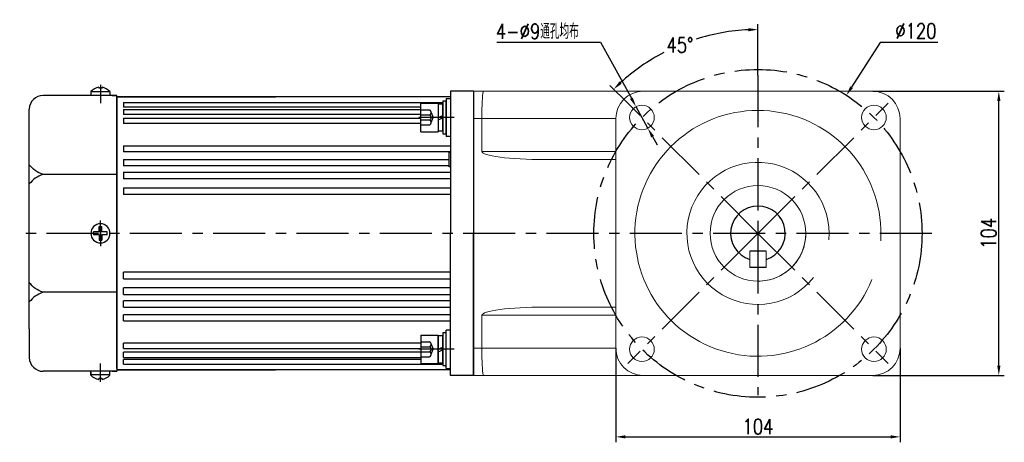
# Model space of a CAD drawing. Header units: inches. Extents: x 331 to 12887, y -474 to 4488.
# Tile 69 of 122: x 8272 to 8632, y 1024 to 1178. Entities that reach past the tile are written whole.
import ezdxf

# ---------------------------------------------------------------- set-up
doc = ezdxf.new("R2010")
doc.units = ezdxf.units.IN
doc.header["$LTSCALE"] = 10
doc.header["$MEASUREMENT"] = 0
doc.linetypes.add('CENTER', pattern=[10.16, 6.35, -1.27, 1.27, -1.27])
doc.linetypes.add('HIDDEN', pattern=[1.905, 1.27, -0.635])
for name, color, linetype in [('1轮廓实线层', 7, 'Continuous'), ('3中心线层', 1, 'CENTER'), ('4虚线层', 6, 'HIDDEN'), ('7标注层', 4, 'Continuous')]:
    doc.layers.add(name, color=color, linetype=linetype)
doc.styles.add('TH_GBDIM', font='romans.shx', dxfattribs={"width": 0.8, "bigfont": 'gbcbig.shx'})
doc.dimstyles.new('TH_GBDIM', dxfattribs={"dimtxt": 3.5, "dimasz": 2.5, "dimexe": 2, "dimexo": 0, "dimgap": 1, "dimtad": 1, "dimdec": 4, "dimdsep": 46, "dimtxsty": 'TH_GBDIM', "dimcen": 0.09, "dimclrd": 4, "dimclre": 4, "dimclrt": 3, "dimadec": 0, "dimazin": 0, "dimtfac": 1, "dimtdec": 4, "dimtmove": 0, "dimatfit": 3, "dimfxl": 1, "dimtzin": 0, "dimarcsym": 0})

# ---------------------------------------------------------------- blocks, each defined once
blk = doc.blocks.new('*D789')
at = {"layer": '7标注层', "color": 4, "lineweight": -2, "transparency": 16777216}
for p, q in [((8490.16, 1058.15), (8490.16, 1023.64)), ((8594.16, 1058.15), (8594.16, 1023.64)), ((8493.66, 1025.64), (8590.66, 1025.64))]:
    blk.add_line(p, q, dxfattribs=at)
at = {"layer": '7标注层', "color": 4, "transparency": 16777216}
for points in [[(8493.66, 1026.23), (8493.66, 1025.06), (8490.16, 1025.64)], [(8590.66, 1026.23), (8590.66, 1025.06), (8594.16, 1025.64)]]:
    blk.add_solid(points, dxfattribs=at)
at = {"layer": 'Defpoints', "color": 0, "transparency": 16777216}
for p in [(8490.16, 1058.15), (8594.16, 1058.15), (8594.16, 1025.64)]:
    blk.add_point(p, dxfattribs=at)
at = {"layer": '7标注层', "color": 3, "transparency": 16777216, "insert": (8542.16, 1029.39), "char_height": 5.5, "attachment_point": 5, "style": 'TH_GBDIM'}
blk.add_mtext('104', dxfattribs=at)
blk = doc.blocks.new('*D790')
at = {"layer": '7标注层', "color": 4, "lineweight": -2, "transparency": 16777216}
for p, q in [((8584.16, 1152.15), (8632.26, 1152.15)), ((8630.26, 1051.65), (8630.26, 1148.65)), ((8584.16, 1048.15), (8632.26, 1048.15))]:
    blk.add_line(p, q, dxfattribs=at)
at = {"layer": '7标注层', "color": 4, "transparency": 16777216}
for points in [[(8629.68, 1148.65), (8630.85, 1148.65), (8630.26, 1152.15)], [(8629.68, 1051.65), (8630.85, 1051.65), (8630.26, 1048.15)]]:
    blk.add_solid(points, dxfattribs=at)
at = {"layer": 'Defpoints', "color": 0, "transparency": 16777216}
for p in [(8584.16, 1152.15), (8630.26, 1152.15), (8584.16, 1048.15)]:
    blk.add_point(p, dxfattribs=at)
at = {"layer": '7标注层', "color": 3, "transparency": 16777216, "insert": (8626.51, 1100.15), "char_height": 5.5, "attachment_point": 5, "rotation": 90, "style": 'TH_GBDIM'}
blk.add_mtext('104', dxfattribs=at)
blk = doc.blocks.new('*D791')
at = {"layer": '7标注层', "color": 4, "lineweight": -2, "transparency": 16777216}
for p, q in [((8586.85, 1170.01), (8576.38, 1153.64)), ((8607.89, 1170.01), (8586.85, 1170.01)), ((8542.07, 1100.15), (8542.25, 1100.15)), ((8542.16, 1100.06), (8542.16, 1100.24))]:
    blk.add_line(p, q, dxfattribs=at)
at = {"layer": '7标注层', "color": 4, "transparency": 16777216}
blk.add_solid([(8575.89, 1153.95), (8576.87, 1153.32), (8574.49, 1150.69)], dxfattribs=at)
at = {"layer": 'Defpoints', "color": 0, "transparency": 16777216}
for p in [(8574.49, 1150.69), (8509.83, 1049.6)]:
    blk.add_point(p, dxfattribs=at)
at = {"layer": '7标注层', "color": 3, "transparency": 16777216, "insert": (8599.93, 1174.26), "char_height": 5.5, "attachment_point": 5, "style": 'TH_GBDIM'}
blk.add_mtext('{∅120}{}{}', dxfattribs=at)
blk = doc.blocks.new('*D792')
at = {"layer": '7标注层', "color": 4, "lineweight": -2, "transparency": 16777216}
for p, q in [((8446.64, 1170.17), (8484.54, 1170.17)), ((8484.54, 1170.17), (8495.87, 1149.58)), ((8501.9, 1138.63), (8497.56, 1146.51)), ((8503.59, 1135.56), (8505.28, 1132.5))]:
    blk.add_line(p, q, dxfattribs=at)
at = {"layer": '7标注层', "color": 4, "transparency": 16777216}
for points in [[(8496.38, 1149.86), (8495.36, 1149.3), (8497.56, 1146.51)], [(8504.1, 1135.85), (8503.08, 1135.28), (8501.9, 1138.63)]]:
    blk.add_solid(points, dxfattribs=at)
at = {"layer": 'Defpoints', "color": 0, "transparency": 16777216}
for p in [(8497.56, 1146.51), (8501.9, 1138.63)]:
    blk.add_point(p, dxfattribs=at)
at = {"layer": '7标注层', "color": 3, "transparency": 16777216, "insert": (8461.47, 1174.1), "char_height": 5.5, "attachment_point": 5, "style": 'TH_GBDIM'}
blk.add_mtext('{4-∅9}{}{}{通孔均布}', dxfattribs=at)
blk = doc.blocks.new('*D668')
at = {"layer": '7标注层', "color": 4, "lineweight": -2, "transparency": 16777216}
for p, q in [((8542.16, 1158.09), (8542.16, 1176.77)), ((8494.54, 1147.76), (8487.98, 1154.33))]:
    blk.add_line(p, q, dxfattribs=at)
for start, end in [(92.6876, 107.6751), (117.5, 132.3124)]:
    blk.add_arc((8542.16, 1100.15), 74.62, start, end, dxfattribs=at)
at = {"layer": '7标注层', "color": 4, "transparency": 16777216}
for points in [[(8538.65, 1175.27), (8538.67, 1174.1), (8542.16, 1174.77)], [(8492.33, 1154.91), (8491.52, 1155.75), (8489.39, 1152.91)]]:
    blk.add_solid(points, dxfattribs=at)
at = {"layer": 'Defpoints', "color": 0, "transparency": 16777216}
for p in [(8522.84, 1172.22), (8542.16, 1158.09), (8494.54, 1147.76), (8542.16, 1100.15), (8542.16, 1040.95)]:
    blk.add_point(p, dxfattribs=at)
at = {"layer": '7标注层', "color": 3, "transparency": 16777216, "insert": (8513.6, 1169.09), "char_height": 5.5, "attachment_point": 5, "style": 'TH_GBDIM'}
blk.add_mtext('45°', dxfattribs=at)

msp = doc.modelspace()

# ---------------------------------------------------------------- linework, layer by layer
for p, q in [((8301.05835, 1153.67333), (8301.05835, 1153.24514)), ((8302.25835, 1153.24514), (8301.05835, 1153.24514)), ((8302.25835, 1153.67333), (8302.25835, 1153.24514)), ((8307.65835, 1150.64514), (8280.65835, 1150.64514)), ((8298.15835, 1152.08048), (8298.15835, 1150.64514)), ((8305.15835, 1151.98608), (8298.15835, 1151.98608)), ((8305.15835, 1152.08048), (8305.15835, 1150.64514)), ((8305.90835, 1150.64514), (8307.65835, 1150.64514)), ((8307.65835, 1149.64514), (8307.65835, 1150.64514)), ((8307.65835, 1149.64514), (8307.65835, 1100.14514)), ((8438.15835, 1152.14513), (8438.15835, 1048.14513)), ((8275.65835, 1135.14514), (8275.65835, 1145.64514)), ((8275.65835, 1065.14514), (8275.65835, 1135.14514)), ((8307.65835, 1121.72638), (8280.65835, 1121.72638)), ((8307.65835, 1050.64514), (8307.65835, 1100.14514)), ((8545.15835, 1093.64513), (8539.15835, 1093.64513)), ((8545.15835, 1087.64513), (8539.15835, 1087.64513)), ((8307.65835, 1078.56389), (8280.65835, 1078.56389)), ((8275.65835, 1065.14514), (8275.65835, 1054.64514)), ((8438.15835, 1058.14513), (8438.15835, 1048.14513)), ((8307.65835, 1049.64514), (8280.65835, 1049.64514)), ((8298.15835, 1048.20979), (8298.15835, 1049.64514)), ((8298.15835, 1049.34238), (8298.15835, 1048.20979)), ((8305.15835, 1048.30419), (8298.15835, 1048.30419)), ((8305.15835, 1048.20979), (8305.15835, 1049.64514)), ((8305.90835, 1049.64514), (8307.65835, 1049.64514)), ((8305.90835, 1049.64514), (8307.65835, 1049.64514)), ((8307.65835, 1050.64514), (8307.65835, 1049.64514)), ((8302.25835, 1047.04514), (8301.05835, 1047.04514)), ((8301.05835, 1046.61694), (8301.05835, 1047.04514)), ((8302.25835, 1046.61694), (8302.25835, 1047.04514))]:
    msp.add_line(p, q)
at = {"linetype": 'Continuous', "lineweight": 15}
for p, q in [((8438.15835, 1152.14514), (8441.81872, 1152.14514)), ((8441.81872, 1152.14514), (8500.15835, 1152.14514)), ((8584.15835, 1152.14514), (8500.15835, 1152.14514)), ((8441.15835, 1142.14513), (8438.15835, 1142.14513)), ((8490.15835, 1142.14513), (8441.15835, 1142.14513)), ((8441.15835, 1130.14513), (8441.15835, 1142.14513)), ((8490.15835, 1142.14513), (8490.15835, 1058.14514)), ((8594.15834, 1058.14514), (8594.15834, 1142.14513)), ((8441.15835, 1130.14513), (8490.15835, 1130.14513)), ((8490.15835, 1127.14514), (8463.97184, 1127.14514)), ((8539.15835, 1093.64513), (8539.15835, 1087.64513)), ((8545.15835, 1087.64513), (8545.15835, 1093.64513)), ((8490.15835, 1070.14514), (8441.15835, 1070.14514)), ((8441.15835, 1070.14514), (8441.15835, 1058.14514)), ((8463.97184, 1073.14513), (8490.15835, 1073.14513)), ((8438.15835, 1058.14514), (8441.15835, 1058.14514)), ((8441.15835, 1058.14514), (8490.15835, 1058.14514)), ((8441.81872, 1048.14513), (8438.15835, 1048.14513)), ((8500.15835, 1048.14513), (8441.81872, 1048.14513)), ((8500.15835, 1048.14513), (8584.15835, 1048.14513))]:
    msp.add_line(p, q, dxfattribs=at)
at = {"color": 7, "linetype": 'Continuous', "lineweight": 15}
msp.add_line((8438.15835, 1058.14447), (8438.15835, 1048.14513), dxfattribs=at)
at = {"linetype": 'Continuous', "lineweight": 15}
for centre, radius in [((8499.73194, 1142.57154), 4.5), ((8584.58475, 1142.57154), 4.5), ((8542.15835, 1100.14513), 17.5), ((8542.15835, 1100.14513), 17.5), ((8499.73194, 1057.71873), 4.5), ((8584.58475, 1057.71873), 4.5)]:
    msp.add_circle(centre, radius, dxfattribs=at)
for centre, radius, start, end in [((8302.61824, 1147.39699), 6.46728, 103.957243, 133.5991462), ((8300.69845, 1147.39699), 6.46728, 46.4008538, 76.042757), ((8280.65835, 1145.64514), 5, 90, 180), ((8542.15835, 1100.14513), 10, 287.4576013, 252.5423947), ((8280.65835, 1054.64514), 5, 180, 270), ((8302.61824, 1052.89328), 6.46728, 226.4008538, 256.042757), ((8300.69845, 1052.89328), 6.46728, 283.957243, 313.5991462)]:
    msp.add_arc(centre, radius, start, end)
for centre, radius, start, end in [((8500.15835, 1142.14513), 10, 90, 180), ((8584.15835, 1142.14513), 10, 0, 90), ((8542.15835, 1100.14513), 45, 356.4651758, 337.9138695), ((8542.15835, 1100.14513), 26, 354.8356563, 321.5046859), ((8542.15835, 1100.14513), 17.5, 292.4427042, 0), ((8542.15835, 1100.14513), 17.5, 270, 292.4427042), ((8500.15835, 1058.14513), 10, 180, 270), ((8584.15835, 1058.14513), 10, 270, 0)]:
    msp.add_arc(centre, radius, start, end, dxfattribs=at)
for centre, major_axis, ratio, start_param, end_param in [((8441.81872, 1142.14513), (0, 10), 0.066037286, 0, 1.570796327), ((8463.97184, 1130.14513), (-22.8135, 0), 0.131501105, 0, 1.570796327), ((8463.97184, 1070.14513), (22.8135, 0), 0.131501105, 1.570796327, 3.141592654), ((8441.81872, 1058.14513), (0, 10), 0.066037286, 1.570796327, 3.141592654)]:
    msp.add_ellipse(centre, major_axis=major_axis, ratio=ratio, start_param=start_param, end_param=end_param, dxfattribs=at)
for points in [[(8280.65835, 1121.72638), (8277.8032, 1123.14198), (8275.65835, 1125.23157)], [(8280.65835, 1121.72638), (8277.8032, 1120.31077), (8275.65835, 1118.22118)], [(8280.65835, 1078.56389), (8277.8032, 1079.9795), (8275.65835, 1082.06909)], [(8280.65835, 1078.56389), (8277.8032, 1077.14829), (8275.65835, 1075.0587)]]:
    msp.add_spline(points, degree=3)
at = {"layer": '1轮廓实线层'}
for p, q in [((8307.65835, 1150.14514), (8365.65835, 1150.14514)), ((8429.65835, 1150.14514), (8307.65835, 1150.14514)), ((8307.65835, 1100.14514), (8307.65835, 1150.14514)), ((8428.15835, 1149.57154), (8428.15835, 1135.57154)), ((8428.15835, 1149.57154), (8429.65835, 1149.57154)), ((8429.65835, 1152.14514), (8429.65835, 1142.14514)), ((8438.15835, 1152.14514), (8429.65835, 1152.14514)), ((8438.15835, 1152.14514), (8438.15835, 1100.14514)), ((8438.15835, 1152.14514), (8438.15835, 1048.14513)), ((8438.15835, 1152.14514), (8438.15835, 1100.14514)), ((8310.15835, 1148.07416), (8426.87835, 1148.07416)), ((8310.15835, 1148.07416), (8310.15835, 1146.36164)), ((8418.79835, 1146.36164), (8310.15835, 1146.36164)), ((8310.15835, 1145.54252), (8418.79835, 1145.54252)), ((8310.15835, 1145.54252), (8310.15835, 1143.69193)), ((8418.79835, 1137.37154), (8418.79835, 1147.77154)), ((8418.79835, 1147.77154), (8425.19835, 1147.77154)), ((8425.19835, 1147.77154), (8425.19835, 1137.37154)), ((8425.19835, 1147.49154), (8425.19835, 1137.65154)), ((8426.87835, 1147.49154), (8425.19835, 1147.49154)), ((8428.15835, 1148.57154), (8426.87835, 1148.57154)), ((8426.87835, 1148.57154), (8426.87835, 1145.93154)), ((8426.87835, 1137.65154), (8426.87835, 1147.49154)), ((8426.87835, 1145.93154), (8426.87835, 1139.21154)), ((8428.15835, 1145.93154), (8428.15835, 1148.57154)), ((8428.15835, 1139.21154), (8428.15835, 1145.93154)), ((8418.79835, 1143.69193), (8310.15835, 1143.69193)), ((8310.15835, 1142.35274), (8418.79835, 1142.35274)), ((8310.15835, 1142.35274), (8310.15835, 1140.37302)), ((8425.19835, 1142.57154), (8426.87835, 1143.29531)), ((8425.19835, 1141.66683), (8426.87835, 1142.3906)), ((8429.65835, 1142.14514), (8429.65835, 1100.14514)), ((8418.79835, 1140.37302), (8310.15835, 1140.37302)), ((8426.87835, 1139.21154), (8426.87835, 1136.57154)), ((8428.15835, 1136.57154), (8428.15835, 1139.21154)), ((8418.79835, 1137.37154), (8425.19835, 1137.37154)), ((8425.19835, 1137.65154), (8426.87835, 1137.65154)), ((8426.87835, 1136.57154), (8428.15835, 1136.57154)), ((8429.65835, 1135.57154), (8428.15835, 1135.57154)), ((8310.15835, 1132.17821), (8429.65835, 1132.17821)), ((8310.15835, 1132.17821), (8310.15835, 1129.93365)), ((8429.65835, 1129.93365), (8310.15835, 1129.93365)), ((8429.15835, 1129.84514), (8429.65835, 1129.84514)), ((8429.15835, 1124.44514), (8429.15835, 1129.84514)), ((8310.15835, 1127.14704), (8429.15775, 1127.14704)), ((8310.15835, 1127.14704), (8310.15835, 1124.81762)), ((8429.15835, 1124.81762), (8310.15835, 1124.81762)), ((8429.65835, 1124.44514), (8429.15835, 1124.44514)), ((8310.15835, 1122.52605), (8429.65835, 1122.52605)), ((8310.15835, 1122.52605), (8310.15835, 1120.13665)), ((8429.65835, 1120.13665), (8310.15835, 1120.13665)), ((8310.15835, 1116.84599), (8429.65835, 1116.84599)), ((8310.15835, 1116.84599), (8310.15835, 1114.40243)), ((8429.65835, 1114.40243), (8310.15835, 1114.40243)), ((8301.15835, 1100.64514), (8301.15835, 1102.64514)), ((8301.15835, 1102.64514), (8302.15835, 1102.64514)), ((8302.15835, 1100.64514), (8302.15835, 1102.64514)), ((8301.15835, 1100.64514), (8299.15835, 1100.64514)), ((8299.15835, 1100.14514), (8299.15835, 1100.64514)), ((8299.15835, 1100.14514), (8299.15835, 1099.64514)), ((8301.15835, 1099.64514), (8299.15835, 1099.64514)), ((8301.15835, 1099.64514), (8301.15835, 1097.64514)), ((8304.15835, 1100.64514), (8302.15835, 1100.64514)), ((8304.15835, 1099.64514), (8302.15835, 1099.64514)), ((8302.15835, 1099.64514), (8302.15835, 1097.64514)), ((8304.15835, 1099.64514), (8304.15835, 1100.64514)), ((8307.65835, 1100.14514), (8307.65835, 1050.14514)), ((8429.65835, 1058.14514), (8429.65835, 1100.14514)), ((8438.15835, 1048.14514), (8438.15835, 1100.14514)), ((8438.15835, 1048.14514), (8438.15835, 1100.14514)), ((8301.15835, 1097.64514), (8302.15835, 1097.64514)), ((8310.15835, 1083.44429), (8310.15835, 1085.88784)), ((8429.65835, 1085.88784), (8310.15835, 1085.88784)), ((8310.15835, 1083.44429), (8429.65835, 1083.44429)), ((8310.15835, 1077.76422), (8310.15835, 1080.15362)), ((8429.65835, 1080.15362), (8310.15835, 1080.15362)), ((8310.15835, 1077.76422), (8429.65835, 1077.76422)), ((8310.15835, 1073.14323), (8310.15835, 1075.47265)), ((8429.65835, 1075.47265), (8310.15835, 1075.47265)), ((8310.15835, 1073.14323), (8429.15835, 1073.14323)), ((8310.15835, 1068.11206), (8310.15835, 1070.35662)), ((8429.65835, 1070.35662), (8310.15835, 1070.35662)), ((8424.5943, 1073.14323), (8429.65835, 1073.14323)), ((8429.65835, 1070.35662), (8424.6245, 1070.35662)), ((8310.15835, 1068.11206), (8429.65835, 1068.11206)), ((8424.61859, 1068.11206), (8429.65835, 1068.11206)), ((8418.79835, 1062.91873), (8425.19835, 1062.91873)), ((8418.79835, 1062.91873), (8418.79835, 1052.51873)), ((8424.61774, 1062.91873), (8425.19835, 1062.91873)), ((8425.19835, 1062.91873), (8425.19835, 1052.51873)), ((8425.19835, 1052.51873), (8425.19835, 1062.91873)), ((8425.19835, 1062.63873), (8425.19835, 1052.79873)), ((8426.87835, 1062.63873), (8425.19835, 1062.63873)), ((8425.19835, 1052.79873), (8425.19835, 1062.63873)), ((8428.15835, 1063.71873), (8426.87835, 1063.71873)), ((8426.87835, 1063.71873), (8426.87835, 1061.07873)), ((8426.87835, 1052.79873), (8426.87835, 1062.63873)), ((8429.65835, 1064.71873), (8428.15835, 1064.71873)), ((8428.15835, 1050.71873), (8428.15835, 1064.71873)), ((8428.15835, 1061.07873), (8428.15835, 1063.71873)), ((8310.15835, 1057.93753), (8310.15835, 1059.91725)), ((8418.79835, 1059.91725), (8310.15835, 1059.91725)), ((8426.87835, 1061.07873), (8426.87835, 1054.35873)), ((8428.15835, 1054.35873), (8428.15835, 1061.07873)), ((8310.15835, 1057.93753), (8418.79835, 1057.93753)), ((8310.15835, 1054.74776), (8310.15835, 1056.59835)), ((8418.79835, 1056.59835), (8310.15835, 1056.59835)), ((8425.19835, 1057.71873), (8426.87835, 1058.4425)), ((8425.19835, 1056.81402), (8426.87835, 1057.53779)), ((8429.65835, 1048.14514), (8429.65835, 1058.14514)), ((8310.15835, 1054.74776), (8418.79835, 1054.74776)), ((8310.15835, 1052.21611), (8310.15835, 1053.92863)), ((8418.79835, 1053.92863), (8310.15835, 1053.92863)), ((8310.15835, 1052.21611), (8426.87835, 1052.21611)), ((8418.79835, 1052.51873), (8425.19835, 1052.51873)), ((8424.61774, 1052.51873), (8425.19835, 1052.51873)), ((8425.19835, 1052.79873), (8426.87835, 1052.79873)), ((8426.87835, 1054.35873), (8426.87835, 1051.71873)), ((8426.87835, 1051.71873), (8428.15835, 1051.71873)), ((8428.15835, 1051.71873), (8428.15835, 1054.35873)), ((8307.65835, 1050.14514), (8365.65835, 1050.14514)), ((8429.65835, 1050.14514), (8307.65835, 1050.14514)), ((8429.65835, 1050.14514), (8424.61774, 1050.14514)), ((8428.15835, 1050.71873), (8429.65835, 1050.71873)), ((8438.15835, 1048.14514), (8429.65835, 1048.14514))]:
    msp.add_line(p, q, dxfattribs=at)
for start, end in [(0, 180), (180, 0)]:
    msp.add_arc((8301.65835, 1100.14514), 3.5, start, end, dxfattribs=at)
at = {"layer": '3中心线层', "ltscale": 0.3}
for p, q in [((8542.15835, 1158.09393), (8542.15835, 1040.94532)), ((8542.15835, 1100.14513), (8494.54307, 1147.76041)), ((8542.15835, 1100.14513), (8589.77363, 1147.76041)), ((8605.79028, 1100.14513), (8272.13314, 1100.14513)), ((8542.15835, 1100.14513), (8494.54307, 1052.52986)), ((8542.15835, 1100.14513), (8589.77363, 1052.52986))]:
    msp.add_line(p, q, dxfattribs=at)
at = {"layer": '3中心线层'}
for p, q in [((8301.65835, 1154.4691), (8301.65835, 1147.84821)), ((8431.01029, 1142.57154), (8418.15835, 1142.57154)), ((8301.65835, 1099.09224), (8301.65835, 1104.87344)), ((8542.14706, 1103.45642), (8542.14706, 1096.85642)), ((8301.65835, 1101.19803), (8301.65835, 1095.41683)), ((8431.01029, 1057.71873), (8418.15835, 1057.71873)), ((8301.65835, 1045.82118), (8301.65835, 1052.44206))]:
    msp.add_line(p, q, dxfattribs=at)
at = {"layer": '3中心线层', "ltscale": 0.3}
msp.add_circle((8542.15835, 1100.14513), 60, dxfattribs=at)
at = {"layer": '4虚线层'}
for p, q in [((8418.79835, 1145.31554), (8421.99835, 1145.31554)), ((8418.79835, 1143.48621), (8421.99835, 1143.48621)), ((8418.79835, 1141.65688), (8421.99835, 1141.65688)), ((8422.63835, 1144.40088), (8423.31835, 1142.57154)), ((8422.63835, 1140.74221), (8423.31835, 1142.57154)), ((8418.79835, 1139.82754), (8421.99835, 1139.82754)), ((8418.79835, 1060.46273), (8421.99835, 1060.46273)), ((8422.63835, 1059.54806), (8423.31835, 1057.71873)), ((8418.79835, 1058.6334), (8421.99835, 1058.6334)), ((8418.79835, 1056.80406), (8421.99835, 1056.80406)), ((8422.63835, 1055.8894), (8423.31835, 1057.71873)), ((8418.79835, 1054.97473), (8421.99835, 1054.97473))]:
    msp.add_line(p, q, dxfattribs=at)
for centre in [(8421.66474, 1144.40088), (8421.66474, 1142.57154), (8421.66474, 1140.74221), (8421.66474, 1059.54806), (8421.66474, 1057.71873), (8421.66474, 1055.8894)]:
    msp.add_arc(centre, 0.97361, 290.0383846, 69.9616154, dxfattribs=at)

# ---------------------------------------------------------------- dimensions: what is measured, and where the dimension line sits
at = {"layer": '7标注层'}
for p1, p2, text, override, picture, middle in [((8501.90249, 1138.62962), (8497.56139, 1146.51346), '{4-<>}{}{}{通孔均布}', {"dimtxt": 5.5, "dimasz": 3.5, "dimgap": 1, "dimtad": 1, "dimjust": 0, "dimtoh": 1, "dimdec": 4, "dimlfac": 1, "dimse1": 0, "dimse2": 0, "dimsd1": 0, "dimsd2": 0, "dimadec": 4}, '*D792', (8461.47008, 1170.16897)), ((8509.82555, 1049.60218), (8574.49114, 1150.68809), '{<>}{}{}', {"dimtxt": 5.5, "dimasz": 3.5, "dimgap": 1.5, "dimtih": 1, "dimtoh": 1, "dimdec": 0, "dimtofl": 0}, '*D791', (8599.92941, 1170.00516))]:
    dim = msp.add_diameter_dim_2p(p1=p1, p2=p2, text=text, dimstyle='TH_GBDIM', override=override, dxfattribs=at)
    dim.commit()
    dim.dimension.update_dxf_attribs({"geometry": picture, "text_midpoint": middle, "dimtype": 163})
dim = msp.add_angular_dim_2l(base=(8522.84473, 1172.22453), line1=((8542.15835, 1100.14513), (8494.54307, 1147.76041)), line2=((8542.15835, 1158.09393), (8542.15835, 1040.94532)), dimstyle='TH_GBDIM', override={"dimtxt": 5.5, "dimasz": 3.5, "dimgap": 1.5, "dimtih": 1, "dimtoh": 1, "dimdec": 0, "dimtofl": 0}, dxfattribs=at)
dim.commit()
dim.dimension.update_dxf_attribs({"geometry": '*D668', "text_midpoint": (8513.60171, 1169.08695)})
dim = msp.add_linear_dim(base=(8630.26213, 1152.14513), p1=(8584.15835, 1048.14513), p2=(8584.15835, 1152.14513), angle=90, dimstyle='TH_GBDIM', override={"dimtxt": 5.5, "dimasz": 3.5, "dimadec": 4}, dxfattribs=at)
dim.commit()
dim.dimension.update_dxf_attribs({"geometry": '*D790', "text_midpoint": (8630.26213, 1100.14513), "dimtype": 160})
dim = msp.add_linear_dim(base=(8594.15835, 1025.64229), p1=(8490.15835, 1058.14513), p2=(8594.15835, 1058.14513), dimstyle='TH_GBDIM', override={"dimtxt": 5.5, "dimasz": 3.5, "dimadec": 4}, dxfattribs=at)
dim.commit()
dim.dimension.update_dxf_attribs({"geometry": '*D789', "text_midpoint": (8542.15835, 1029.39229)})

doc.saveas('drawing.dxf')
